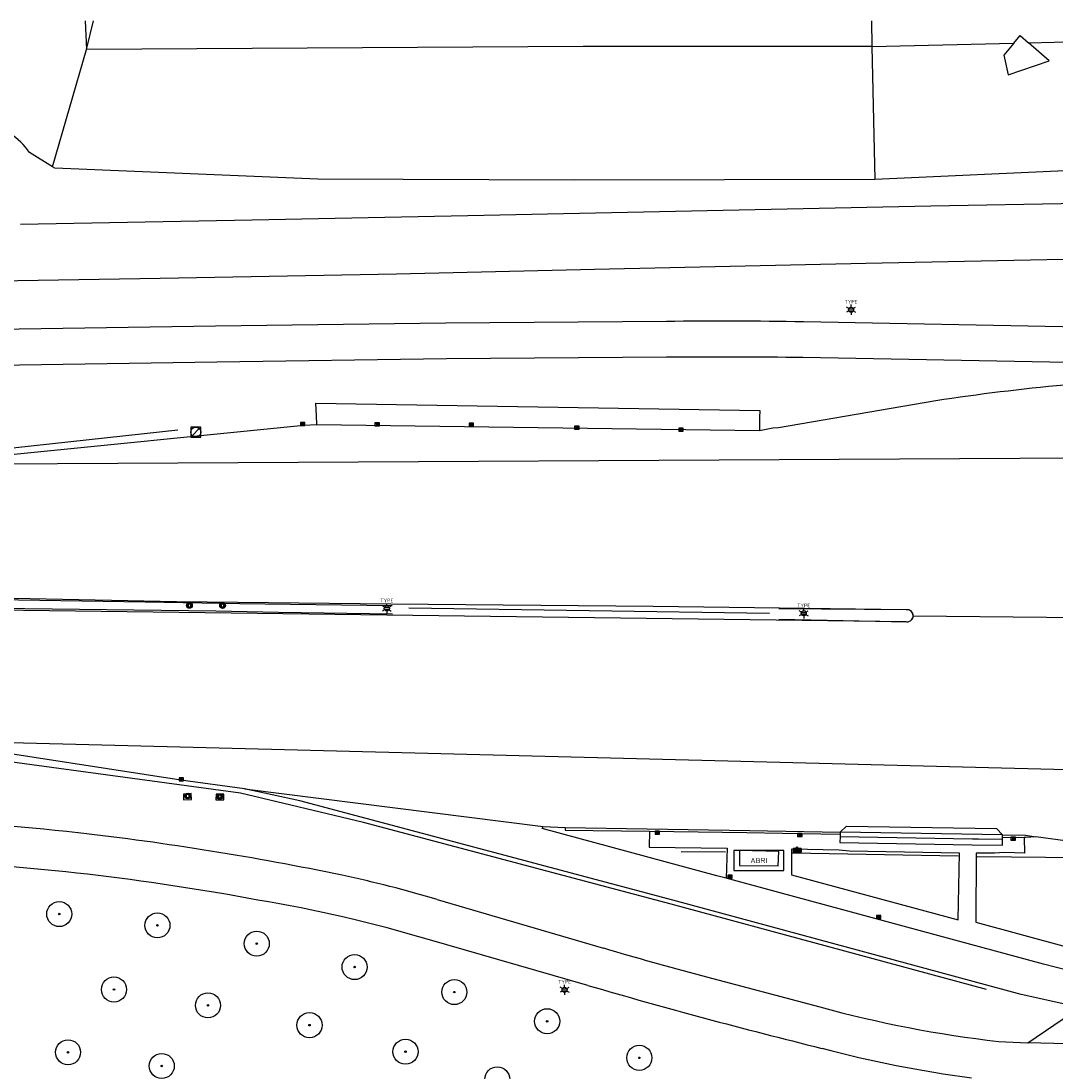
# Model space of a CAD drawing. Header units: metres. Extents: x 102000 to 105000, y 414600 to 420766.
# Tile 215 of 256: x 103197 to 103300, y 420657 to 420761. Entities that reach past the tile are written whole.
import ezdxf
from ezdxf.enums import TextEntityAlignment as Align

# ---------------------------------------------------------------- set-up
doc = ezdxf.new("R2010")
doc.units = ezdxf.units.M
doc.layers.get('0').update_dxf_attribs({"color": 8})
doc.styles.add('NLCS-ISO', font='NLCS-ISO.ttf')

msp = doc.modelspace()

# ---------------------------------------------------------------- hatches: boundary and pattern name
h = msp.add_hatch(color=256)
h.paths.add_polyline_path([(103214.22, 420703.1, 1), (103213.66, 420703.1, 1)])
h.paths.add_polyline_path([(103214.08, 420702.96), (103213.8, 420702.96), (103213.8, 420703.24), (103214.08, 420703.24)], flags=16)
h = msp.add_hatch(color=256)
h.paths.add_polyline_path([(103217.53, 420703.09, 1), (103216.97, 420703.09, 1)])
h.paths.add_polyline_path([(103217.39, 420702.95), (103217.11, 420702.95), (103217.11, 420703.23), (103217.39, 420703.23)], flags=16)
h = msp.add_hatch(color=256)
h.paths.add_polyline_path([(103214.06, 420684.08, 1), (103213.49, 420684.08, 1)])
h.paths.add_polyline_path([(103213.91, 420683.94), (103213.63, 420683.94), (103213.63, 420684.22), (103213.91, 420684.22)], flags=16)
h = msp.add_hatch(color=256)
h.paths.add_polyline_path([(103217.26, 420684.03, 1), (103216.7, 420684.03, 1)])
h.paths.add_polyline_path([(103217.12, 420683.89), (103216.84, 420683.89), (103216.84, 420684.18), (103217.12, 420684.18)], flags=16)
at = {"ltscale": 0.1}
h = msp.add_hatch(color=256, dxfattribs=at)
edge = h.paths.add_edge_path()
edge.add_arc((103200.95, 420672.3), 0.075, 0, 360)
h = msp.add_hatch(color=256, dxfattribs=at)
edge = h.paths.add_edge_path()
edge.add_arc((103210.75, 420671.17), 0.075, 0, 360)
h = msp.add_hatch(color=256, dxfattribs=at)
edge = h.paths.add_edge_path()
edge.add_arc((103220.66, 420669.35), 0.075, 0, 360)
h = msp.add_hatch(color=256, dxfattribs=at)
edge = h.paths.add_edge_path()
edge.add_arc((103230.42, 420667.01), 0.075, 0, 360)
h = msp.add_hatch(color=256, dxfattribs=at)
edge = h.paths.add_edge_path()
edge.add_arc((103206.41, 420664.77), 0.075, 0, 360)
h = msp.add_hatch(color=256, dxfattribs=at)
edge = h.paths.add_edge_path()
edge.add_arc((103240.38, 420664.51), 0.075, 0, 360)
h = msp.add_hatch(color=256, dxfattribs=at)
edge = h.paths.add_edge_path()
edge.add_arc((103215.79, 420663.19), 0.075, 0, 360)
h = msp.add_hatch(color=256, dxfattribs=at)
edge = h.paths.add_edge_path()
edge.add_arc((103225.92, 420661.21), 0.075, 0, 360)
h = msp.add_hatch(color=256, dxfattribs=at)
edge = h.paths.add_edge_path()
edge.add_arc((103249.64, 420661.6), 0.075, 0, 360)
h = msp.add_hatch(color=256, dxfattribs=at)
edge = h.paths.add_edge_path()
edge.add_arc((103201.83, 420658.5), 0.075, 0, 360)
h = msp.add_hatch(color=256, dxfattribs=at)
edge = h.paths.add_edge_path()
edge.add_arc((103235.5, 420658.56), 0.075, 0, 360)
h = msp.add_hatch(color=256, dxfattribs=at)
edge = h.paths.add_edge_path()
edge.add_arc((103258.83, 420657.95), 0.075, 0, 360)
h = msp.add_hatch(color=256, dxfattribs=at)
edge = h.paths.add_edge_path()
edge.add_arc((103211.18, 420657.14), 0.075, 0, 360)

# ---------------------------------------------------------------- linework, layer by layer
for p, q in [((103203.54, 420761.44), (103203.67, 420758.59)), ((103203.67, 420758.59), (103204.36, 420761.44)), ((103282, 420761.44), (103282.05, 420758.9)), ((103296.22, 420759.24), (103296.84, 420759.98)), ((103296.84, 420759.98), (103297.66, 420759.27)), ((103253.24, 420758.88), (103203.67, 420758.59)), ((103282.05, 420758.9), (103253.24, 420758.88)), ((103282.05, 420758.9), (103296.22, 420759.24)), ((103282.05, 420758.9), (103282.34, 420745.61)), ((103296.22, 420759.24), (103295.21, 420758.03)), ((103297.66, 420759.27), (103306.14, 420759.47)), ((103299.73, 420757.48), (103297.66, 420759.27)), ((103200.28, 420746.88), (103203.67, 420758.59)), ((103295.21, 420758.03), (103295.63, 420756.07)), ((103295.63, 420756.07), (103299.73, 420757.48)), ((103200.28, 420746.88), (103197.98, 420748.3)), ((103200.51, 420746.75), (103200.28, 420746.88)), ((103226.74, 420745.66), (103200.51, 420746.75)), ((103309.26, 420746.86), (103282.34, 420745.61)), ((103252.34, 420745.55), (103226.74, 420745.66)), ((103282.34, 420745.61), (103252.34, 420745.55)), ((103287.93, 420742.96), (103241.71, 420741.98)), ((103308.27, 420743.34), (103287.93, 420742.96)), ((103241.71, 420741.98), (103220.19, 420741.57)), ((103220.19, 420741.57), (103197.08, 420741.12)), ((103281.42, 420737.27), (103307.13, 420737.8)), ((103234.6, 420736.21), (103254.37, 420736.67)), ((103254.37, 420736.67), (103281.42, 420737.27)), ((103186.5, 420735.37), (103211.02, 420735.77)), ((103211.02, 420735.77), (103234.6, 420736.21)), ((103279.72, 420732.72), (103280.19, 420732.72)), ((103279.72, 420732.72), (103280.19, 420732.72)), ((103279.72, 420732.52), (103280.19, 420732.52)), ((103279.72, 420732.52), (103280.19, 420732.52)), ((103261.53, 420731.45), (103239.54, 420731.28)), ((103307.15, 420730.78), (103275.2, 420731.41)), ((103216.55, 420730.97), (103193.22, 420730.63)), ((103239.54, 420731.28), (103216.55, 420730.97)), ((103216.66, 420727.38), (103193.3, 420727.03)), ((103239.58, 420727.72), (103216.66, 420727.38)), ((103261.53, 420727.89), (103239.58, 420727.72)), ((103301.57, 420727.35), (103275.16, 420727.86)), ((103226.61, 420722.03), (103226.57, 420723.3)), ((103226.57, 420723.3), (103270.85, 420722.57)), ((103272.71, 420720.87), (103288.43, 420723.55)), ((103226.64, 420721.16), (103226.61, 420722.03)), ((103270.85, 420722.57), (103270.84, 420721.87)), ((103186.79, 420717.23), (103225.36, 420721.1)), ((103215.07, 420720.9), (103214.07, 420720.9)), ((103214.07, 420720.9), (103214.07, 420719.9)), ((103215.07, 420719.9), (103215.07, 420720.9)), ((103225.02, 420721.07), (103225.47, 420721.37)), ((103225.47, 420721.07), (103225.02, 420721.37)), ((103225.47, 420721.37), (103225.02, 420721.37)), ((103225.02, 420721.37), (103225.02, 420721.07)), ((103225.02, 420721.07), (103225.47, 420721.07)), ((103225.36, 420721.1), (103226.64, 420721.16)), ((103225.47, 420721.07), (103225.47, 420721.37)), ((103226.64, 420721.16), (103270.83, 420720.56)), ((103232.45, 420721.04), (103232.9, 420721.34)), ((103232.9, 420721.04), (103232.45, 420721.34)), ((103232.9, 420721.34), (103232.45, 420721.34)), ((103232.45, 420721.34), (103232.45, 420721.04)), ((103232.45, 420721.04), (103232.9, 420721.04)), ((103232.9, 420721.04), (103232.9, 420721.34)), ((103241.84, 420721.01), (103242.29, 420721.31)), ((103242.29, 420721.01), (103241.84, 420721.31)), ((103242.29, 420721.31), (103241.84, 420721.31)), ((103241.84, 420721.31), (103241.84, 420721.01)), ((103241.84, 420721.01), (103242.29, 420721.01)), ((103242.29, 420721.01), (103242.29, 420721.31)), ((103252.37, 420720.71), (103252.82, 420721.01)), ((103252.82, 420720.71), (103252.37, 420721.01)), ((103252.82, 420721.01), (103252.37, 420721.01)), ((103252.37, 420721.01), (103252.37, 420720.71)), ((103252.82, 420720.71), (103252.82, 420721.01)), ((103270.84, 420721.87), (103270.83, 420720.56)), ((103188.2, 420717.95), (103212.78, 420720.64)), ((103214.07, 420719.9), (103215.07, 420719.9)), ((103214.21, 420720.05), (103214.92, 420720.76)), ((103252.37, 420720.71), (103252.82, 420720.71)), ((103262.77, 420720.51), (103263.22, 420720.81)), ((103263.22, 420720.51), (103262.77, 420720.81)), ((103263.22, 420720.81), (103262.77, 420720.81)), ((103262.77, 420720.81), (103262.77, 420720.51)), ((103262.77, 420720.51), (103263.22, 420720.51)), ((103263.22, 420720.51), (103263.22, 420720.81)), ((103270.83, 420720.56), (103272.16, 420720.83)), ((103272.16, 420720.83), (103272.71, 420720.87)), ((103319.3, 420717.89), (103183.88, 420717.15)), ((103010, 420705.07), (103285.42, 420701.49)), ((103212.64, 420703.48), (103183.32, 420704.07)), ((103209.52, 420703.43), (103192.65, 420703.69)), ((103218.97, 420703.28), (103209.52, 420703.43)), ((103234.03, 420703.22), (103212.64, 420703.48)), ((103214.08, 420703.24), (103213.8, 420703.24)), ((103213.8, 420703.24), (103213.8, 420702.96)), ((103214.08, 420702.96), (103214.08, 420703.24)), ((103217.39, 420703.23), (103217.11, 420703.23)), ((103217.11, 420703.23), (103217.11, 420702.95)), ((103217.39, 420702.95), (103217.39, 420703.23)), ((103234.18, 420703.05), (103218.97, 420703.28)), ((103260.2, 420703.01), (103234.03, 420703.22)), ((103216.56, 420702.52), (103174.31, 420703.05)), ((103213.8, 420702.96), (103214.08, 420702.96)), ((103222.83, 420702.41), (103216.56, 420702.52)), ((103217.11, 420702.95), (103217.39, 420702.95)), ((103234.2, 420702.23), (103222.83, 420702.41)), ((103233.41, 420702.9), (103233.87, 420702.9)), ((103233.41, 420702.9), (103233.87, 420702.9)), ((103233.41, 420702.7), (103233.87, 420702.7)), ((103233.41, 420702.7), (103233.87, 420702.7)), ((103271.82, 420702.29), (103235.83, 420702.84)), ((103285.46, 420702.67), (103260.2, 420703.01)), ((103285.55, 420702.67), (103272.74, 420702.77)), ((103275.01, 420702.41), (103275.47, 420702.41)), ((103275.01, 420702.41), (103275.47, 420702.41)), ((103275.01, 420702.22), (103275.47, 420702.22)), ((103275.01, 420702.22), (103275.47, 420702.22)), ((103286.16, 420702.06), (103317.4, 420701.78)), ((103286.16, 420702.04), (103286.16, 420702.06)), ((103286.16, 420702.01), (103286.16, 420702.04)), ((103272.74, 420701.73), (103285.58, 420701.47)), ((103186.8, 420689.65), (103305.07, 420686.65)), ((103219.04, 420684.38), (103184.57, 420689.02)), ((103213.09, 420685.67), (103188.83, 420689.39)), ((103212.91, 420685.61), (103213.36, 420685.91)), ((103213.36, 420685.61), (103212.91, 420685.91)), ((103213.36, 420685.91), (103212.91, 420685.91)), ((103212.91, 420685.91), (103212.91, 420685.61)), ((103212.91, 420685.61), (103213.36, 420685.61)), ((103219.43, 420684.79), (103213.09, 420685.67)), ((103213.36, 420685.61), (103213.36, 420685.91)), ((103213.35, 420684.28), (103213.34, 420683.69)), ((103214.13, 420684.32), (103213.35, 420684.28)), ((103213.91, 420684.22), (103213.63, 420684.22)), ((103213.63, 420684.22), (103213.63, 420683.94)), ((103213.91, 420683.94), (103213.91, 420684.22)), ((103214.15, 420683.73), (103214.13, 420684.32)), ((103216.6, 420684.28), (103216.57, 420683.7)), ((103217.38, 420684.28), (103216.6, 420684.28)), ((103217.38, 420683.69), (103217.38, 420684.28)), ((103231.32, 420681.44), (103219.04, 420684.38)), ((103219.43, 420684.79), (103249.24, 420681.04)), ((103224.96, 420683.59), (103219.43, 420684.79)), ((103213.34, 420683.69), (103214.15, 420683.73)), ((103213.63, 420683.94), (103213.91, 420683.94)), ((103216.57, 420683.7), (103217.38, 420683.69)), ((103217.12, 420684.18), (103216.84, 420684.18)), ((103216.84, 420684.18), (103216.84, 420683.89)), ((103216.84, 420683.89), (103217.12, 420683.89)), ((103217.12, 420683.89), (103217.12, 420684.18)), ((103262.18, 420673.68), (103224.96, 420683.59)), ((103262, 420673.29), (103231.32, 420681.44)), ((103278.89, 420680.49), (103279.51, 420681.07)), ((103279.51, 420681.07), (103294.48, 420680.83)), ((103249.15, 420680.83), (103249.24, 420681.04)), ((103266.58, 420676.12), (103249.15, 420680.83)), ((103249.24, 420681.04), (103251.42, 420680.94)), ((103251.42, 420680.94), (103269.84, 420680.64)), ((103251.42, 420680.94), (103251.42, 420680.68)), ((103251.42, 420680.68), (103259.85, 420680.56)), ((103259.85, 420680.56), (103259.83, 420678.97)), ((103259.85, 420680.56), (103269.57, 420680.43)), ((103260.4, 420680.28), (103260.85, 420680.58)), ((103260.85, 420680.28), (103260.4, 420680.58)), ((103260.85, 420680.58), (103260.4, 420680.58)), ((103260.4, 420680.58), (103260.4, 420680.28)), ((103260.4, 420680.28), (103260.85, 420680.28)), ((103260.85, 420680.28), (103260.85, 420680.58)), ((103269.57, 420680.43), (103273.11, 420680.36)), ((103269.84, 420680.64), (103278.89, 420680.49)), ((103273.11, 420680.36), (103278.88, 420680.26)), ((103274.63, 420680.03), (103275.09, 420680.33)), ((103275.09, 420680.03), (103274.63, 420680.33)), ((103275.09, 420680.33), (103274.63, 420680.33)), ((103274.63, 420680.33), (103274.63, 420680.03)), ((103274.63, 420680.03), (103275.09, 420680.03)), ((103275.09, 420680.03), (103275.09, 420680.33)), ((103278.88, 420680.04), (103278.85, 420679.45)), ((103278.89, 420680.49), (103278.88, 420680.04)), ((103278.88, 420680.26), (103278.88, 420680.04)), ((103278.88, 420680.04), (103292.08, 420679.81)), ((103295.09, 420680.21), (103278.89, 420680.49)), ((103294.48, 420680.83), (103295.09, 420680.21)), ((103295.09, 420679.98), (103295.09, 420680.21)), ((103295.09, 420680.21), (103297.38, 420680.16)), ((103297.38, 420680.16), (103298.4, 420680.01)), ((103278.85, 420679.45), (103292.06, 420679.21)), ((103292.06, 420679.21), (103295.08, 420679.17)), ((103292.08, 420679.81), (103292.68, 420679.8)), ((103292.68, 420679.8), (103295.08, 420679.77)), ((103295.08, 420679.77), (103295.09, 420679.98)), ((103295.08, 420679.17), (103295.08, 420679.77)), ((103295.09, 420679.98), (103297.23, 420679.94)), ((103295.91, 420679.69), (103296.36, 420679.99)), ((103296.36, 420679.69), (103295.91, 420679.99)), ((103296.36, 420679.99), (103295.91, 420679.99)), ((103295.91, 420679.99), (103295.91, 420679.69)), ((103295.91, 420679.69), (103296.36, 420679.69)), ((103296.36, 420679.69), (103296.36, 420679.99)), ((103297.39, 420679.93), (103297.23, 420679.94)), ((103297.23, 420679.94), (103297.26, 420678.39)), ((103298.4, 420680.01), (103297.39, 420679.93)), ((103309.5, 420678.5), (103298.4, 420680.01)), ((103259.83, 420678.97), (103267.6, 420678.89)), ((103267.43, 420678.47), (103263.02, 420678.52)), ((103267.6, 420678.89), (103267.5, 420675.87)), ((103273.26, 420678.65), (103268.26, 420678.65)), ((103268.26, 420678.65), (103268.26, 420676.65)), ((103268.84, 420678.66), (103268.83, 420677.15)), ((103272.75, 420678.55), (103268.84, 420678.66)), ((103272.7, 420677.1), (103272.75, 420678.55)), ((103273.26, 420676.65), (103273.26, 420678.65)), ((103278.77, 420678.69), (103274.02, 420678.77)), ((103274.02, 420678.77), (103274.02, 420676.23)), ((103290.64, 420678.08), (103274.11, 420678.38)), ((103274.97, 420678.83), (103274.17, 420678.83)), ((103274.23, 420678.73), (103274.17, 420678.83)), ((103274.17, 420678.83), (103274.17, 420678.48)), ((103274.23, 420678.67), (103274.17, 420678.48)), ((103274.97, 420678.48), (103274.17, 420678.48)), ((103274.91, 420678.73), (103274.23, 420678.73)), ((103274.23, 420678.67), (103274.23, 420678.73)), ((103274.91, 420678.67), (103274.23, 420678.67)), ((103274.27, 420678.63), (103274.24, 420678.53)), ((103274.9, 420678.53), (103274.24, 420678.53)), ((103274.87, 420678.63), (103274.27, 420678.63)), ((103274.87, 420678.63), (103274.9, 420678.53)), ((103274.91, 420678.73), (103274.97, 420678.83)), ((103274.91, 420678.67), (103274.91, 420678.73)), ((103274.91, 420678.67), (103274.97, 420678.48)), ((103274.97, 420678.83), (103274.97, 420678.48)), ((103279.79, 420678.59), (103278.77, 420678.69)), ((103290.79, 420678.37), (103279.79, 420678.59)), ((103290.65, 420671.71), (103290.79, 420678.37)), ((103292.45, 420678.38), (103292.4, 420671.6)), ((103294.29, 420678.37), (103292.45, 420678.38)), ((103305.41, 420677.9), (103292.54, 420678.01)), ((103295.27, 420678.43), (103294.29, 420678.37)), ((103297.26, 420678.39), (103295.27, 420678.43)), ((103268.83, 420677.15), (103272.7, 420677.1)), ((103267.5, 420675.87), (103266.58, 420676.12)), ((103272.77, 420674.45), (103267.5, 420675.87)), ((103267.66, 420675.88), (103268.11, 420676.18)), ((103268.11, 420675.88), (103267.66, 420676.18)), ((103268.11, 420676.18), (103267.66, 420676.18)), ((103267.66, 420676.18), (103267.66, 420675.88)), ((103267.66, 420675.88), (103268.11, 420675.88)), ((103268.11, 420675.88), (103268.11, 420676.18)), ((103268.26, 420676.65), (103273.26, 420676.65)), ((103274.02, 420676.23), (103290.65, 420671.71)), ((103238.67, 420673.75), (103255.25, 420668.91)), ((103299.18, 420667.31), (103272.77, 420674.45)), ((103293.48, 420664.78), (103262, 420673.29)), ((103296.92, 420664.28), (103262.18, 420673.68)), ((103282.49, 420671.87), (103282.94, 420672.17)), ((103282.94, 420671.87), (103282.49, 420672.17)), ((103282.94, 420672.17), (103282.49, 420672.17)), ((103282.49, 420672.17), (103282.49, 420671.87)), ((103282.49, 420671.87), (103282.94, 420671.87)), ((103282.94, 420671.87), (103282.94, 420672.17)), ((103292.4, 420671.6), (103292.4, 420671.49)), ((103292.4, 420671.49), (103301.45, 420669.03)), ((103253.71, 420665.18), (103237.9, 420669.72)), ((103304.23, 420666), (103299.18, 420667.31)), ((103265.05, 420666.17), (103276.85, 420663.04)), ((103251.15, 420664.84), (103251.62, 420664.84)), ((103251.15, 420664.84), (103251.62, 420664.84)), ((103251.15, 420664.65), (103251.62, 420664.65)), ((103251.15, 420664.65), (103251.62, 420664.65)), ((103302.78, 420662.97), (103296.92, 420664.28)), ((103297.61, 420659.45), (103302.78, 420662.97)), ((103294.69, 420659.59), (103297.61, 420659.45)), ((103306.79, 420659.18), (103297.61, 420659.45))]:
    msp.add_line(p, q)
for p, q in [((103279.74, 420732.75), (103279.52, 420732.88)), ((103279.74, 420732.75), (103279.52, 420732.88)), ((103279.74, 420732.5), (103279.52, 420732.37)), ((103279.74, 420732.5), (103279.52, 420732.37)), ((103279.96, 420732.88), (103279.96, 420733.13)), ((103279.96, 420732.88), (103279.96, 420733.13)), ((103280.18, 420732.75), (103280.39, 420732.88)), ((103280.18, 420732.75), (103280.39, 420732.88)), ((103280.18, 420732.5), (103280.39, 420732.37)), ((103280.18, 420732.5), (103280.39, 420732.37)), ((103279.96, 420732.37), (103279.96, 420732.12)), ((103279.96, 420732.37), (103279.96, 420732.12)), ((103233.64, 420703.05), (103233.64, 420703.31)), ((103233.64, 420703.05), (103233.64, 420703.31)), ((103233.42, 420702.93), (103233.2, 420703.05)), ((103233.42, 420702.93), (103233.2, 420703.05)), ((103233.42, 420702.67), (103233.2, 420702.55)), ((103233.42, 420702.67), (103233.2, 420702.55)), ((103233.64, 420702.55), (103233.64, 420702.29)), ((103233.64, 420702.55), (103233.64, 420702.29)), ((103233.86, 420702.93), (103234.08, 420703.05)), ((103233.86, 420702.93), (103234.08, 420703.05)), ((103233.86, 420702.67), (103234.08, 420702.55)), ((103233.86, 420702.67), (103234.08, 420702.55)), ((103275.02, 420702.44), (103274.8, 420702.57)), ((103275.02, 420702.44), (103274.8, 420702.57)), ((103275.02, 420702.19), (103274.8, 420702.06)), ((103275.02, 420702.19), (103274.8, 420702.06)), ((103275.24, 420702.57), (103275.24, 420702.82)), ((103275.24, 420702.57), (103275.24, 420702.82)), ((103275.24, 420702.06), (103275.24, 420701.81)), ((103275.24, 420702.06), (103275.24, 420701.81)), ((103275.46, 420702.44), (103275.68, 420702.57)), ((103275.46, 420702.44), (103275.68, 420702.57)), ((103275.46, 420702.19), (103275.68, 420702.06)), ((103275.46, 420702.19), (103275.68, 420702.06)), ((103251.17, 420664.87), (103250.95, 420665)), ((103251.17, 420664.87), (103250.95, 420665)), ((103251.17, 420664.62), (103250.95, 420664.49)), ((103251.17, 420664.62), (103250.95, 420664.49)), ((103251.38, 420664.49), (103251.38, 420664.24)), ((103251.38, 420664.49), (103251.38, 420664.24)), ((103251.38, 420665), (103251.38, 420665.25)), ((103251.38, 420665), (103251.38, 420665.25)), ((103251.6, 420664.87), (103251.82, 420665)), ((103251.6, 420664.87), (103251.82, 420665)), ((103251.6, 420664.62), (103251.82, 420664.49)), ((103251.6, 420664.62), (103251.82, 420664.49))]:
    msp.add_line(p, q, dxfattribs=at)
for centre, radius in [((103279.96, 420732.62), 0.253), ((103279.96, 420732.62), 0.253), ((103233.64, 420702.8), 0.253), ((103233.64, 420702.8), 0.253), ((103275.24, 420702.32), 0.253), ((103275.24, 420702.32), 0.253), ((103200.95, 420672.3), 0.075), ((103210.75, 420671.17), 0.075), ((103220.66, 420669.35), 0.075), ((103230.42, 420667.01), 0.075), ((103206.41, 420664.77), 0.075), ((103240.38, 420664.51), 0.075), ((103251.38, 420664.74), 0.253), ((103251.38, 420664.74), 0.253), ((103215.79, 420663.19), 0.075), ((103225.92, 420661.21), 0.075), ((103249.64, 420661.6), 0.075), ((103201.83, 420658.5), 0.075), ((103235.5, 420658.56), 0.075), ((103258.83, 420657.95), 0.075), ((103211.18, 420657.14), 0.075)]:
    msp.add_circle(centre, radius, dxfattribs=at)
for centre, radius in [((103214.57, 420720.4), 0.5), ((103213.94, 420703.1), 0.281), ((103217.25, 420703.09), 0.281), ((103213.77, 420684.08), 0.281), ((103216.98, 420684.03), 0.281), ((103274.57, 420678.92), 0.0908), ((103200.95, 420672.3), 1.25), ((103200.95, 420672.3), 0.0225), ((103210.75, 420671.17), 1.25), ((103210.75, 420671.17), 0.0225), ((103220.66, 420669.35), 1.25), ((103220.66, 420669.35), 0.0225), ((103230.42, 420667.01), 1.25), ((103230.42, 420667.01), 0.0225), ((103206.41, 420664.77), 1.25), ((103240.38, 420664.51), 1.25), ((103206.41, 420664.77), 0.0225), ((103215.79, 420663.19), 1.25), ((103240.38, 420664.51), 0.0225), ((103215.79, 420663.19), 0.0225), ((103225.92, 420661.21), 1.25), ((103249.64, 420661.6), 1.25), ((103225.92, 420661.21), 0.0225), ((103249.64, 420661.6), 0.0225), ((103201.83, 420658.5), 1.25), ((103235.5, 420658.56), 1.25), ((103258.83, 420657.95), 1.25), ((103201.83, 420658.5), 0.0225), ((103211.18, 420657.14), 1.25), ((103235.5, 420658.56), 0.0225), ((103211.18, 420657.14), 0.0225), ((103244.66, 420655.8), 1.25), ((103258.83, 420657.95), 0.0225)]:
    msp.add_circle(centre, radius)
for centre, radius, start, end in [((103192.85, 420744.97), 6.12, 33.0028, 58.6396), ((103266.95, 420206.64), 524.84, 89.0988, 90.591), ((103266.27, 419717.22), 1010.67, 89.49595, 90.26865), ((103323.23, 420490.88), 235.25, 95.3594, 98.5055), ((103285.54, 420702.06), 0.617, 0.2593, 97.2054), ((103285.57, 420702.07), 0.599, 271.0482, 91.3427), ((103285.56, 420702.07), 0.597, 256.1814, 353.8862), ((103179.89, 420482.02), 199.71, 83.4073, 88.6236), ((103169.13, 420386.71), 295.63, 78.2805, 83.4549), ((103175.25, 420429.87), 248.04, 79.4266, 87.3736), ((103203.28, 420555.26), 123.66, 73.3712, 77.9125), ((103198.87, 420540.36), 135.12, 73.2122, 80.6774), ((103327.95, 420910.03), 251.83, 253.2193, 255.5361), ((103418.14, 421229.8), 588.08, 253.76344, 256.11737), ((103307.83, 420775.54), 116.69, 254.6034, 263.5314), ((103308.51, 420779.05), 124.2, 255.3203, 262.3506)]:
    msp.add_arc(centre, radius, start, end)

# ---------------------------------------------------------------- texts
at = {"style": 'NLCS-ISO'}
msp.add_text('ABRI', height=0.525, dxfattribs=at).set_placement((103270.76, 420677.65), align=Align.MIDDLE_CENTER)
for p in [(103279.96, 420733.13), (103279.96, 420733.13), (103233.64, 420703.31), (103233.64, 420703.31), (103275.24, 420702.82), (103275.24, 420702.82), (103251.38, 420665.25), (103251.38, 420665.25)]:
    msp.add_attdef('TYPE', text='', height=0.36, dxfattribs=at).set_placement(p, align=Align.BOTTOM_CENTER)

doc.saveas('drawing.dxf')
